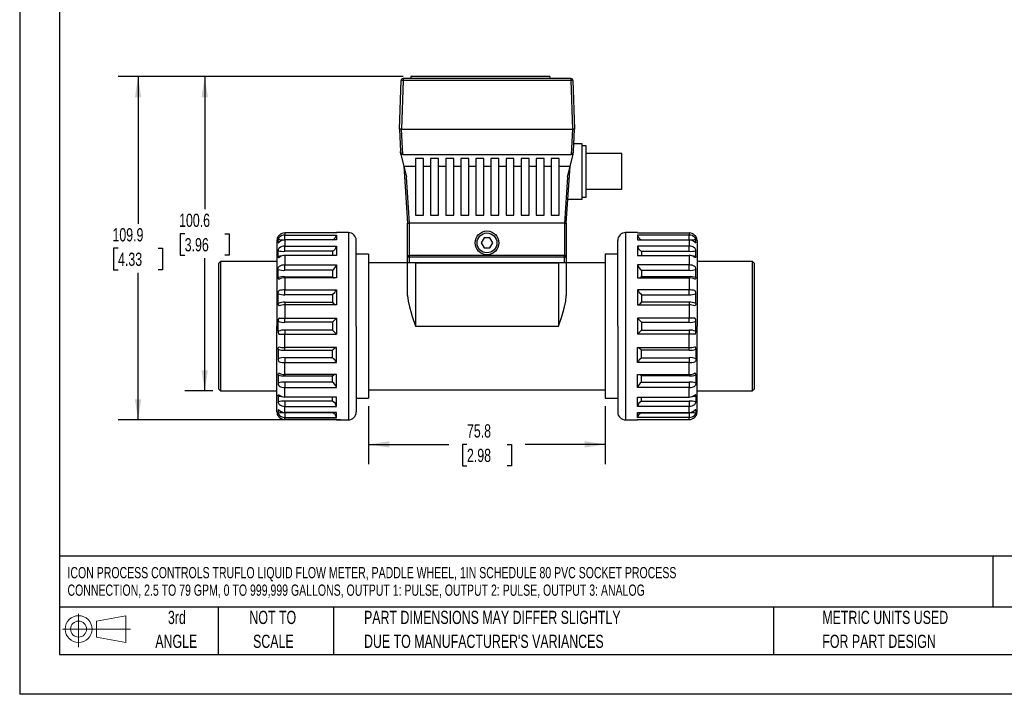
# Model space of a CAD drawing. Header units: millimetres. Extents: x 0 to 559, y 0 to 432.
# Tile 1 of 4: x 0 to 315, y 0 to 216. Entities that reach past the tile are written whole.
import ezdxf

# ---------------------------------------------------------------- set-up
doc = ezdxf.new("R2010")
doc.units = ezdxf.units.MM
doc.header["$LTSCALE"] = 2
doc.linetypes.add('CENTERX2', pattern=[20.32, 12.7, -2.54, 2.54, -2.54])
doc.layers.add('DIMENSIONS', color=140, linetype='Continuous', lineweight=25)
doc.layers.add('TEXT', color=140, linetype='Continuous', lineweight=25)
doc.layers.add('SLD-DEFPOINTS', color=7, linetype='Continuous')
doc.styles.add('SLDTEXTSTYLE0', font='TXT', dxfattribs={"width": 0.7})
doc.dimstyles.new('SLDDIMSTYLE0', dxfattribs={"dimtxt": 4.316016, "dimasz": 6.604, "dimexe": 0, "dimexo": 0.0625, "dimgap": 1.079004, "dimtad": 0, "dimtih": 1, "dimtoh": 1, "dimrnd": 1e-09, "dimzin": 12, "dimdsep": 46, "dimtxsty": 'SLDTEXTSTYLE0', "dimsah": 1, "dimcen": 0.09, "dimadec": 0, "dimazin": 3, "dimtfac": 1, "dimtofl": 0, "dimtmove": 0, "dimatfit": 3, "dimfxl": 0, "dimfrac": 2, "dimtolj": 1, "dimtzin": 12, "dimarcsym": 0})

# ---------------------------------------------------------------- blocks, each defined once
blk = doc.blocks.new('Block11')
at = {"color": 7, "linetype": 'Continuous', "lineweight": 18}
for p, q in [((5.18, 10.62), (5.18, 0)), ((10.96, 8.33), (20.35, 10.06)), ((20.35, 10.06), (20.35, 1.46)), ((10.96, 3.19), (10.96, 8.33)), ((0, 5.76), (21.75, 5.76)), ((10.96, 3.19), (20.35, 1.46))]:
    blk.add_line(p, q, dxfattribs=at)
for radius in [4.3, 2.57]:
    blk.add_circle((5.18, 5.76), radius, dxfattribs=at)
blk = doc.blocks.new('Block12')
at = {"layer": 'SLD-DEFPOINTS'}
blk.add_blockref('Block11', (0, 0), dxfattribs=at)
blk = doc.blocks.new('SW_NOTE_0')
at = {"layer": 'TEXT', "color": 0, "linetype": 'CENTERX2', "lineweight": 18, "char_height": 3.6, "attachment_point": 1, "style": 'SLDTEXTSTYLE0'}
for s, insert in [('ICON PROCESS CONTROLS TRUFLO LIQUID FLOW METER, PADDLE WHEEL, 1IN SCHEDULE 80 PVC SOCKET PROCESS', (0, 4.64)), ('CONNECTION, 2.5 TO 79 GPM, 0 TO 999,999 GALLONS, OUTPUT 1: PULSE, OUTPUT 2: PULSE, OUTPUT 3: ANALOG', (0, -0.96))]:
    blk.add_mtext(s, dxfattribs=dict(at, insert=insert))
blk = doc.blocks.new('SW_NOTE_0_3')
at = {"layer": 'TEXT', "color": 0, "linetype": 'CENTERX2', "lineweight": 18, "char_height": 4.2333, "attachment_point": 1, "style": 'SLDTEXTSTYLE0'}
for s, insert in [('PART DIMENSIONS MAY DIFFER SLIGHTLY', (0, 5.46)), ("DUE TO MANUFACTURER'S VARIANCES", (0, -2.19))]:
    blk.add_mtext(s, dxfattribs=dict(at, insert=insert))
blk = doc.blocks.new('SW_NOTE_0_4')
at = {"layer": 'TEXT', "color": 0, "linetype": 'CENTERX2', "lineweight": 18, "char_height": 4.233, "attachment_point": 2, "style": 'SLDTEXTSTYLE0'}
for s, insert in [('NOT TO', (10.52, 5.46)), ('SCALE', (10.71, -2.19))]:
    blk.add_mtext(s, dxfattribs=dict(at, insert=insert))
blk = doc.blocks.new('SW_NOTE_0_5')
at = {"layer": 'TEXT', "color": 0, "linetype": 'CENTERX2', "lineweight": 18, "char_height": 4.233, "attachment_point": 2, "style": 'SLDTEXTSTYLE0'}
for s, insert in [('3rd', (4.63, 5.46)), ('ANGLE', (4.44, -2.19))]:
    blk.add_mtext(s, dxfattribs=dict(at, insert=insert))
blk = doc.blocks.new('SW_NOTE_0_6')
at = {"layer": 'TEXT', "color": 0, "linetype": 'CENTERX2', "lineweight": 18, "char_height": 4.2333, "attachment_point": 1, "style": 'SLDTEXTSTYLE0'}
for s, insert in [('METRIC UNITS USED', (0, 5.46)), ('FOR PART DESIGN', (0, -2.19))]:
    blk.add_mtext(s, dxfattribs=dict(at, insert=insert))
blk = doc.blocks.new('_D')
at = {"layer": 'DIMENSIONS'}
for p, q in [((111.72, 92.24), (111.72, 73.64)), ((187.49, 92.24), (187.49, 73.64)), ((111.72, 79.99), (137.35, 79.99)), ((143.19, 79.99), (141.75, 79.99)), ((141.75, 79.99), (141.75, 73.13)), ((156.02, 79.99), (157.47, 79.99)), ((157.47, 79.99), (157.47, 73.13)), ((187.49, 79.99), (161.87, 79.99)), ((141.75, 73.13), (143.19, 73.13)), ((157.47, 73.13), (156.02, 73.13))]:
    blk.add_line(p, q, dxfattribs=at)
for points in [[(111.72, 79.99), (118.33, 78.98), (118.33, 81.01)], [(187.49, 79.99), (180.89, 81.01), (180.89, 78.98)]]:
    blk.add_solid(points, dxfattribs=at)
at = {"layer": 'DIMENSIONS', "char_height": 4.233, "attachment_point": 1, "style": 'SLDTEXTSTYLE0'}
for s, insert in [('75.8', (143.19, 86.42)), ('2.98', (143.19, 78.59))]:
    blk.add_mtext(s, dxfattribs=dict(at, insert=insert))
blk = doc.blocks.new('_D_1')
at = {"layer": 'DIMENSIONS'}
for p, q in [((122.72, 197.69), (31.56, 197.69)), ((37.91, 197.69), (37.91, 150.59)), ((31.49, 142.76), (30.05, 142.76)), ((30.05, 142.76), (30.05, 135.9)), ((44.32, 142.76), (45.77, 142.76)), ((45.77, 142.76), (45.77, 135.9)), ((30.05, 135.9), (31.49, 135.9)), ((45.77, 135.9), (44.32, 135.9)), ((37.91, 87.83), (37.91, 134.94)), ((102.68, 87.83), (31.56, 87.83))]:
    blk.add_line(p, q, dxfattribs=at)
for points in [[(37.91, 197.69), (36.89, 191.09), (38.92, 191.09)], [(37.91, 87.83), (38.92, 94.44), (36.89, 94.44)]]:
    blk.add_solid(points, dxfattribs=at)
at = {"layer": 'DIMENSIONS', "char_height": 4.233, "attachment_point": 1, "style": 'SLDTEXTSTYLE0'}
for s, insert in [('109.9', (29.7, 149.19)), ('4.33', (31.49, 141.36))]:
    blk.add_mtext(s, dxfattribs=dict(at, insert=insert))
blk = doc.blocks.new('_D_2')
at = {"layer": 'DIMENSIONS'}
for p, q in [((122.72, 197.69), (52.89, 197.69)), ((59.24, 197.69), (59.24, 155.22)), ((52.83, 147.4), (51.38, 147.4)), ((51.38, 147.4), (51.38, 140.54)), ((65.65, 147.4), (67.1, 147.4)), ((67.1, 147.4), (67.1, 140.54)), ((51.38, 140.54), (52.83, 140.54)), ((59.24, 97.1), (59.24, 139.57)), ((67.1, 140.54), (65.65, 140.54)), ((61.79, 97.1), (52.89, 97.1))]:
    blk.add_line(p, q, dxfattribs=at)
for points in [[(59.24, 197.69), (58.22, 191.09), (60.26, 191.09)], [(59.24, 97.1), (60.26, 103.71), (58.22, 103.71)]]:
    blk.add_solid(points, dxfattribs=at)
at = {"layer": 'DIMENSIONS', "char_height": 4.233, "attachment_point": 1, "style": 'SLDTEXTSTYLE0'}
for s, insert in [('100.6', (51.03, 153.82)), ('3.96', (52.83, 146))]:
    blk.add_mtext(s, dxfattribs=dict(at, insert=insert))

msp = doc.modelspace()

# ---------------------------------------------------------------- linework, layer by layer
at = {"color": 7, "linetype": 'Continuous'}
for p in [(0.005, 431.805), (558.805, 0.005)]:
    msp.add_line(p, (0.005, 0.005), dxfattribs=at)
for p, q in [((121.607, 180.923), (122.088, 196.444)), ((122.723, 196.444), (122.242, 180.923)), ((122.723, 197.059), (122.723, 196.444)), ((176.492, 197.059), (122.723, 197.059)), ((176.492, 196.444), (122.723, 196.444)), ((169.713, 197.694), (125.263, 197.694)), ((125.263, 197.694), (125.263, 197.059)), ((169.713, 197.694), (169.713, 197.059)), ((176.492, 197.059), (176.492, 196.444)), ((176.492, 196.444), (176.973, 180.923)), ((177.126, 196.444), (177.607, 180.923)), ((121.607, 180.923), (121.942, 173.722)), ((122.62, 172.795), (122.242, 180.923)), ((122.242, 180.923), (176.972, 180.923)), ((176.972, 180.923), (176.595, 172.795)), ((177.273, 173.722), (177.607, 180.923)), ((121.985, 172.795), (121.942, 173.722)), ((177.23, 172.795), (177.273, 173.722)), ((180.087, 176.224), (177.389, 176.224)), ((180.087, 158.444), (180.087, 176.224)), ((181.357, 175.589), (180.087, 175.589)), ((181.357, 159.079), (181.357, 175.589)), ((121.985, 172.795), (122.937, 168.985)), ((122.62, 172.795), (176.595, 172.795)), ((129.287, 171.525), (126.747, 171.525)), ((126.747, 171.525), (126.747, 168.985)), ((129.287, 168.985), (129.287, 171.525)), ((134.113, 171.525), (131.573, 171.525)), ((131.573, 171.525), (131.573, 168.985)), ((134.113, 168.985), (134.113, 171.525)), ((138.939, 171.525), (136.399, 171.525)), ((136.399, 171.525), (136.399, 168.985)), ((138.939, 168.985), (138.939, 171.525)), ((143.765, 171.525), (141.225, 171.525)), ((141.225, 171.525), (141.225, 168.985)), ((143.765, 168.985), (143.765, 171.525)), ((148.591, 171.525), (146.051, 171.525)), ((146.051, 171.525), (146.051, 168.985)), ((148.591, 168.985), (148.591, 171.525)), ((153.417, 171.525), (150.877, 171.525)), ((150.877, 171.525), (150.877, 168.985)), ((153.417, 168.985), (153.417, 171.525)), ((158.243, 171.525), (155.703, 171.525)), ((155.703, 171.525), (155.703, 168.985)), ((158.243, 168.985), (158.243, 171.525)), ((163.069, 171.525), (160.529, 171.525)), ((160.529, 171.525), (160.529, 168.985)), ((163.069, 168.985), (163.069, 171.525)), ((167.895, 171.525), (165.355, 171.525)), ((165.355, 171.525), (165.355, 168.985)), ((167.895, 168.985), (167.895, 171.525)), ((172.721, 171.525), (170.181, 171.525)), ((170.181, 171.525), (170.181, 168.985)), ((172.721, 168.985), (172.721, 171.525)), ((176.277, 168.985), (177.23, 172.795)), ((192.787, 173.049), (181.357, 173.049)), ((192.787, 161.619), (192.787, 173.049)), ((122.937, 168.985), (126.747, 168.985)), ((122.937, 168.985), (123.817, 165.467)), ((122.937, 168.985), (124.207, 150.824)), ((126.747, 168.985), (126.747, 153.364)), ((129.287, 168.985), (131.573, 168.985)), ((129.287, 153.364), (129.287, 168.985)), ((131.573, 168.985), (131.573, 153.364)), ((134.113, 168.985), (136.399, 168.985)), ((134.113, 153.364), (134.113, 168.985)), ((136.399, 168.985), (136.399, 153.364)), ((138.939, 168.985), (141.225, 168.985)), ((138.939, 153.364), (138.939, 168.985)), ((141.225, 168.985), (141.225, 153.364)), ((143.765, 168.985), (146.051, 168.985)), ((143.765, 153.364), (143.765, 168.985)), ((146.051, 168.985), (146.051, 153.364)), ((148.591, 168.985), (150.877, 168.985)), ((148.591, 153.364), (148.591, 168.985)), ((150.877, 168.985), (150.877, 153.364)), ((153.417, 168.985), (155.703, 168.985)), ((153.417, 153.364), (153.417, 168.985)), ((155.703, 168.985), (155.703, 153.364)), ((158.243, 168.985), (160.529, 168.985)), ((158.243, 153.364), (158.243, 168.985)), ((160.529, 168.985), (160.529, 153.364)), ((163.069, 168.985), (165.355, 168.985)), ((163.069, 153.364), (163.069, 168.985)), ((165.355, 168.985), (165.355, 153.364)), ((167.895, 168.985), (170.181, 168.985)), ((167.895, 153.364), (167.895, 168.985)), ((170.181, 168.985), (170.181, 153.364)), ((172.721, 168.985), (176.277, 168.985)), ((172.721, 153.364), (172.721, 168.985)), ((175.007, 150.824), (176.277, 168.985)), ((175.398, 165.467), (176.277, 168.985)), ((124.841, 150.824), (123.817, 165.467)), ((175.398, 165.467), (174.374, 150.824)), ((181.357, 161.619), (192.787, 161.619)), ((175.54, 158.444), (180.087, 158.444)), ((180.087, 159.079), (181.357, 159.079)), ((126.747, 153.364), (129.287, 153.364)), ((131.573, 153.364), (134.113, 153.364)), ((136.399, 153.364), (138.939, 153.364)), ((141.225, 153.364), (143.765, 153.364)), ((146.051, 153.364), (148.591, 153.364)), ((150.877, 153.364), (153.417, 153.364)), ((155.703, 153.364), (158.243, 153.364)), ((160.529, 153.364), (163.069, 153.364)), ((165.355, 153.364), (167.895, 153.364)), ((170.181, 153.364), (172.721, 153.364)), ((124.207, 140.421), (124.207, 150.824)), ((124.842, 150.824), (124.841, 150.824)), ((174.372, 150.824), (124.842, 150.824)), ((124.842, 140.421), (124.842, 150.824)), ((174.374, 150.824), (174.372, 150.824)), ((174.372, 150.824), (174.372, 140.421)), ((175.007, 150.824), (175.007, 140.421)), ((82.361, 145.236), (82.361, 117.804)), ((82.728, 144.597), (82.728, 145.605)), ((84.901, 147.668), (84.901, 146.991)), ((101.411, 147.668), (84.901, 147.668)), ((84.901, 146.991), (101.411, 146.991)), ((84.901, 145.495), (84.901, 146.991)), ((100.141, 145.495), (84.901, 145.495)), ((84.901, 145.421), (84.901, 143.457)), ((101.411, 145.421), (84.901, 145.421)), ((100.141, 145.495), (100.141, 145.421)), ((101.411, 147.786), (101.393, 147.631)), ((101.393, 147.622), (101.411, 147.776)), ((105.221, 147.776), (101.411, 147.776)), ((105.221, 147.776), (105.221, 117.804)), ((107.761, 117.804), (107.761, 145.236)), ((148.708, 146.071), (147.774, 144.494)), ((150.541, 146.051), (148.708, 146.071)), ((151.44, 144.453), (150.541, 146.051)), ((191.454, 117.804), (191.454, 145.236)), ((197.804, 147.776), (193.994, 147.776)), ((193.994, 147.776), (193.994, 117.804)), ((197.823, 147.668), (197.804, 147.786)), ((197.804, 147.668), (214.314, 147.668)), ((214.314, 146.991), (197.804, 146.991)), ((197.804, 145.421), (214.314, 145.421)), ((199.073, 145.495), (214.314, 145.495)), ((199.073, 145.495), (199.073, 145.421)), ((214.314, 147.668), (214.314, 146.991)), ((214.314, 145.495), (214.314, 146.991)), ((214.314, 145.421), (214.314, 143.457)), ((216.486, 144.597), (216.486, 145.605)), ((216.854, 145.236), (216.854, 117.804)), ((83.071, 144.643), (82.728, 144.597)), ((82.728, 140.066), (82.728, 141.982)), ((84.901, 143.457), (101.411, 143.457)), ((84.901, 141.773), (84.901, 143.457)), ((147.774, 144.494), (148.673, 142.896)), ((148.673, 142.896), (150.506, 142.876)), ((150.506, 142.876), (151.44, 144.453)), ((214.314, 143.457), (197.804, 143.457)), ((214.314, 141.773), (214.314, 143.457)), ((216.143, 144.643), (216.486, 144.597)), ((216.486, 140.066), (216.486, 141.982)), ((100.141, 141.773), (84.901, 141.773)), ((84.901, 140.471), (84.901, 137.412)), ((101.411, 140.471), (84.901, 140.471)), ((100.141, 141.773), (100.141, 140.471)), ((111.723, 140.822), (107.761, 140.822)), ((111.723, 140.822), (111.723, 117.804)), ((124.207, 140.421), (124.842, 140.421)), ((124.207, 138.124), (124.207, 140.421)), ((174.372, 140.421), (124.842, 140.421)), ((124.842, 139.853), (124.842, 140.421)), ((174.372, 139.853), (124.842, 139.853)), ((124.842, 138.124), (124.842, 139.853)), ((174.372, 139.853), (174.372, 140.421)), ((174.372, 140.421), (175.007, 140.421)), ((174.372, 138.124), (174.372, 139.853)), ((175.007, 140.421), (175.007, 138.124)), ((191.454, 140.822), (187.491, 140.822)), ((187.491, 140.822), (187.491, 117.804)), ((197.804, 140.471), (214.314, 140.471)), ((199.073, 141.773), (214.314, 141.773)), ((199.073, 141.773), (199.073, 140.471)), ((214.314, 140.471), (214.314, 137.412)), ((64.327, 138.505), (63.692, 137.87)), ((63.692, 137.87), (63.692, 97.738)), ((82.361, 138.505), (64.327, 138.505)), ((64.327, 138.505), (64.327, 97.103)), ((82.728, 133.355), (82.728, 135.993)), ((84.901, 137.412), (101.411, 137.412)), ((84.901, 135.705), (84.901, 137.412)), ((100.141, 135.705), (84.901, 135.705)), ((100.141, 135.705), (100.141, 133.643)), ((124.207, 138.124), (111.723, 138.124)), ((124.842, 138.124), (124.207, 138.124)), ((124.207, 127.641), (124.207, 138.124)), ((174.372, 138.124), (124.842, 138.124)), ((126.747, 138.124), (126.747, 117.804)), ((126.747, 138.124), (172.467, 138.124)), ((172.467, 138.124), (172.467, 117.804)), ((175.007, 138.124), (174.372, 138.124)), ((187.491, 138.124), (175.007, 138.124)), ((175.007, 138.124), (175.007, 127.641)), ((214.314, 137.412), (197.804, 137.412)), ((199.073, 135.705), (199.073, 133.643)), ((199.073, 135.705), (214.314, 135.705)), ((214.314, 135.705), (214.314, 137.412)), ((216.486, 133.355), (216.486, 135.993)), ((234.634, 138.505), (216.854, 138.505)), ((235.269, 137.87), (234.634, 138.505)), ((234.634, 97.103), (234.634, 138.505)), ((235.269, 117.804), (235.269, 137.87)), ((84.901, 133.643), (100.141, 133.643)), ((84.901, 133.302), (84.901, 133.643)), ((84.901, 133.302), (84.901, 129.448)), ((101.411, 133.302), (84.901, 133.302)), ((197.804, 133.302), (214.314, 133.302)), ((214.314, 133.643), (199.073, 133.643)), ((214.314, 133.302), (214.314, 133.643)), ((214.314, 133.302), (214.314, 129.448)), ((84.901, 129.448), (101.411, 129.448)), ((84.901, 127.885), (84.901, 129.448)), ((214.314, 129.448), (197.804, 129.448)), ((214.314, 127.885), (214.314, 129.448)), ((82.728, 125.122), (82.728, 128.224)), ((100.141, 127.885), (84.901, 127.885)), ((100.141, 127.885), (100.141, 125.461)), ((199.073, 127.885), (199.073, 125.461)), ((199.073, 127.885), (214.314, 127.885)), ((216.486, 125.122), (216.486, 128.224)), ((84.901, 125.461), (100.141, 125.461)), ((84.901, 125.461), (84.901, 124.596)), ((84.901, 124.616), (84.901, 120.344)), ((101.411, 124.616), (84.901, 124.616)), ((197.804, 124.616), (214.314, 124.616)), ((214.314, 125.461), (199.073, 125.461)), ((214.314, 125.461), (214.314, 124.596)), ((214.314, 124.616), (214.314, 120.344)), ((84.901, 120.344), (101.411, 120.344)), ((84.901, 119.078), (84.901, 120.344)), ((214.314, 120.344), (197.804, 120.344)), ((214.314, 119.078), (214.314, 120.344)), ((82.361, 90.372), (82.361, 117.804)), ((82.728, 116.173), (82.728, 119.434)), ((100.141, 119.078), (84.901, 119.078)), ((100.141, 119.078), (100.141, 116.529)), ((105.221, 117.804), (105.221, 87.832)), ((107.761, 117.804), (107.761, 90.372)), ((111.723, 117.804), (111.723, 94.785)), ((126.747, 117.804), (172.467, 117.804)), ((187.491, 117.804), (187.491, 94.785)), ((191.454, 117.804), (191.454, 90.372)), ((193.994, 117.804), (193.994, 87.832)), ((199.073, 119.078), (199.073, 116.529)), ((199.073, 119.078), (214.314, 119.078)), ((216.486, 116.173), (216.486, 119.434)), ((216.854, 90.372), (216.854, 117.804)), ((235.269, 97.738), (235.269, 117.804)), ((84.901, 116.529), (84.901, 115.264)), ((100.141, 116.529), (84.901, 116.529)), ((84.901, 110.991), (84.901, 115.264)), ((84.901, 115.264), (101.411, 115.264)), ((214.314, 115.264), (197.804, 115.264)), ((199.073, 116.529), (214.314, 116.529)), ((214.314, 116.529), (214.314, 115.264)), ((214.314, 110.991), (214.314, 115.264)), ((82.728, 110.485), (82.728, 107.383)), ((84.901, 110.146), (84.901, 111.011)), ((101.411, 110.991), (84.901, 110.991)), ((197.804, 110.991), (214.314, 110.991)), ((214.314, 110.146), (214.314, 111.011)), ((216.486, 110.485), (216.486, 107.383)), ((84.901, 110.146), (100.141, 110.146)), ((100.141, 107.722), (84.901, 107.722)), ((84.901, 107.722), (84.901, 106.159)), ((100.141, 107.722), (100.141, 110.146)), ((199.073, 107.722), (199.073, 110.146)), ((214.314, 110.146), (199.073, 110.146)), ((199.073, 107.722), (214.314, 107.722)), ((214.314, 107.722), (214.314, 106.159)), ((84.901, 102.305), (84.901, 106.159)), ((84.901, 106.159), (101.411, 106.159)), ((214.314, 106.159), (197.804, 106.159)), ((214.314, 102.305), (214.314, 106.159)), ((82.728, 102.252), (82.728, 99.614)), ((101.411, 102.305), (84.901, 102.305)), ((84.901, 102.305), (84.901, 101.964)), ((84.901, 101.964), (100.141, 101.964)), ((100.141, 99.902), (100.141, 101.964)), ((197.804, 102.305), (214.314, 102.305)), ((199.073, 99.902), (199.073, 101.964)), ((214.314, 101.964), (199.073, 101.964)), ((214.314, 102.305), (214.314, 101.964)), ((216.486, 102.252), (216.486, 99.614)), ((63.692, 97.738), (64.327, 97.103)), ((100.141, 99.902), (84.901, 99.902)), ((84.901, 99.902), (84.901, 98.195)), ((84.901, 95.136), (84.901, 98.195)), ((84.901, 98.195), (101.411, 98.195)), ((214.314, 98.195), (197.804, 98.195)), ((199.073, 99.902), (214.314, 99.902)), ((214.314, 99.902), (214.314, 98.195)), ((214.314, 95.136), (214.314, 98.195)), ((234.634, 97.103), (235.269, 97.738)), ((64.327, 97.103), (82.361, 97.103)), ((82.728, 95.542), (82.728, 93.625)), ((101.411, 95.136), (84.901, 95.136)), ((100.141, 93.834), (100.141, 95.136)), ((107.761, 94.785), (111.723, 94.785)), ((111.723, 97.484), (187.491, 97.484)), ((187.491, 94.785), (191.454, 94.785)), ((197.804, 95.136), (214.314, 95.136)), ((199.073, 93.834), (199.073, 95.136)), ((216.486, 95.542), (216.486, 93.625)), ((216.854, 97.103), (234.634, 97.103)), ((100.141, 93.834), (84.901, 93.834)), ((84.901, 93.834), (84.901, 92.15)), ((84.901, 90.186), (84.901, 92.15)), ((84.901, 92.15), (101.411, 92.15)), ((214.314, 92.15), (197.804, 92.15)), ((199.073, 93.834), (214.314, 93.834)), ((214.314, 93.834), (214.314, 92.15)), ((214.314, 90.186), (214.314, 92.15)), ((82.728, 91.01), (82.728, 90.002)), ((83.071, 90.964), (82.728, 91.01)), ((101.411, 90.186), (84.901, 90.186)), ((100.141, 90.112), (84.901, 90.112)), ((84.901, 90.112), (84.901, 88.616)), ((84.901, 87.939), (84.901, 88.616)), ((84.901, 88.616), (101.411, 88.616)), ((100.141, 90.112), (100.141, 90.186)), ((197.804, 90.186), (214.314, 90.186)), ((214.314, 88.616), (197.804, 88.616)), ((199.073, 90.112), (199.073, 90.186)), ((199.073, 90.112), (214.314, 90.112)), ((214.314, 90.112), (214.314, 88.616)), ((214.314, 87.939), (214.314, 88.616)), ((216.143, 90.964), (216.486, 91.01)), ((216.486, 91.01), (216.486, 90.002)), ((101.411, 87.939), (84.901, 87.939)), ((101.392, 87.939), (101.411, 87.821)), ((101.411, 87.832), (105.221, 87.832)), ((193.994, 87.832), (197.804, 87.832)), ((197.821, 87.985), (197.804, 87.832)), ((197.804, 87.821), (197.822, 87.976)), ((197.804, 87.939), (214.314, 87.939))]:
    msp.add_line(p, q)
at = {"flags": 128}
for points in [[(101.411, 147.769), (101.411, 147.752), (101.411, 147.668)], [(101.411, 146.991), (101.411, 146.363), (101.411, 145.922), (101.411, 145.421)], [(197.804, 147.769), (197.804, 147.752), (197.804, 147.668)], [(197.804, 146.991), (197.804, 146.363), (197.804, 145.922), (197.804, 145.421)], [(82.728, 144.597), (82.784, 144.519), (82.877, 144.542), (82.964, 144.594), (83.019, 144.635), (83.062, 144.67), (83.071, 144.679), (83.075, 144.682), (83.076, 144.683), (83.076, 144.683), (83.077, 144.685), (83.078, 144.685)], [(101.411, 143.457), (101.411, 142.156), (101.411, 141.339), (101.411, 140.471)], [(197.804, 143.457), (197.804, 142.156), (197.804, 141.339), (197.804, 140.471)], [(216.486, 144.597), (216.43, 144.519), (216.337, 144.542), (216.251, 144.594), (216.196, 144.635), (216.153, 144.67), (216.143, 144.679), (216.139, 144.682), (216.139, 144.683), (216.138, 144.683), (216.137, 144.685), (216.137, 144.685)], [(82.728, 140.066), (82.762, 139.899), (82.842, 139.804), (82.954, 139.789), (83.049, 139.825), (83.077, 139.845)], [(82.996, 139.823), (83.006, 139.83), (83.078, 139.863)], [(216.486, 140.066), (216.452, 139.899), (216.373, 139.804), (216.26, 139.789), (216.165, 139.825), (216.137, 139.845)], [(216.137, 139.863), (216.209, 139.83), (216.219, 139.823)], [(82.728, 135.993), (82.767, 136.306), (82.874, 136.656), (82.943, 136.794), (82.985, 136.858), (83.044, 136.928), (83.064, 136.947), (83.072, 136.953), (83.073, 136.954), (83.077, 136.957)], [(101.411, 137.412), (101.411, 135.565), (101.411, 134.452), (101.411, 133.302)], [(197.804, 137.412), (197.804, 135.565), (197.804, 134.452), (197.804, 133.302)], [(216.486, 135.993), (216.447, 136.306), (216.34, 136.656), (216.271, 136.794), (216.23, 136.858), (216.171, 136.928), (216.15, 136.947), (216.142, 136.953), (216.141, 136.954), (216.137, 136.957)], [(82.728, 133.355), (82.762, 133.108), (82.842, 132.927), (82.954, 132.839), (83.049, 132.835), (83.077, 132.847)], [(100.141, 133.643), (100.563, 133.344), (100.651, 133.302)], [(199.073, 133.643), (198.651, 133.344), (198.564, 133.302)], [(216.486, 133.355), (216.452, 133.108), (216.373, 132.927), (216.26, 132.839), (216.165, 132.835), (216.137, 132.847)], [(101.411, 129.448), (101.411, 127.235), (101.411, 125.936), (101.411, 124.616)], [(197.804, 129.448), (197.804, 127.235), (197.804, 125.936), (197.804, 124.616)], [(82.728, 128.224), (82.767, 128.576), (82.874, 128.939), (82.943, 129.071), (82.985, 129.129), (83.043, 129.188), (83.064, 129.202), (83.072, 129.206), (83.073, 129.207), (83.077, 129.208)], [(124.207, 127.641), (124.361, 125.868), (124.752, 124), (125.172, 122.489), (125.653, 120.968), (126.738, 117.83), (126.747, 117.804)], [(172.467, 117.804), (172.477, 117.83), (173.537, 120.892), (174.032, 122.452), (174.462, 124), (174.846, 125.826), (175.007, 127.641)], [(216.486, 128.224), (216.447, 128.576), (216.34, 128.939), (216.271, 129.071), (216.23, 129.129), (216.171, 129.188), (216.15, 129.202), (216.142, 129.206), (216.141, 129.207), (216.137, 129.208)], [(82.728, 125.122), (82.762, 124.819), (82.842, 124.569), (82.954, 124.418), (83.049, 124.374), (83.077, 124.377)], [(216.486, 125.122), (216.452, 124.819), (216.373, 124.569), (216.26, 124.418), (216.165, 124.374), (216.137, 124.377)], [(82.906, 120.19), (82.93, 120.227), (83.007, 120.311), (83.054, 120.338), (83.068, 120.342), (83.074, 120.343), (83.076, 120.343), (83.078, 120.343), (83.084, 120.343), (83.111, 120.344), (83.135, 120.344)], [(83.135, 120.344), (83.014, 120.262), (82.906, 120.19)], [(83.135, 120.344), (83.165, 120.344), (83.22, 120.344), (83.277, 120.344), (83.335, 120.344), (83.394, 120.344), (83.455, 120.344), (83.517, 120.344), (83.581, 120.344), (83.645, 120.344), (83.777, 120.344), (83.913, 120.344), (84.053, 120.344), (84.196, 120.344), (84.341, 120.344), (84.488, 120.344), (84.636, 120.344), (84.901, 120.344)], [(101.411, 120.344), (101.411, 117.982), (101.411, 116.623), (101.411, 115.264)], [(197.804, 120.344), (197.804, 117.982), (197.804, 116.623), (197.804, 115.264)], [(216.08, 120.344), (216.05, 120.344), (215.995, 120.344), (215.938, 120.344), (215.88, 120.344), (215.82, 120.344), (215.759, 120.344), (215.697, 120.344), (215.634, 120.344), (215.569, 120.344), (215.437, 120.344), (215.301, 120.344), (215.161, 120.344), (215.019, 120.344), (214.874, 120.344), (214.727, 120.344), (214.578, 120.344), (214.314, 120.344)], [(216.308, 120.19), (216.284, 120.227), (216.207, 120.311), (216.161, 120.338), (216.146, 120.342), (216.141, 120.343), (216.139, 120.343), (216.137, 120.343), (216.13, 120.343), (216.104, 120.344), (216.08, 120.344)], [(216.08, 120.344), (216.201, 120.262), (216.308, 120.19)], [(82.906, 115.417), (82.93, 115.38), (83.007, 115.296), (83.054, 115.269), (83.068, 115.265), (83.074, 115.264), (83.076, 115.264), (83.078, 115.264), (83.084, 115.264), (83.111, 115.264), (83.135, 115.264)], [(83.135, 115.264), (83.014, 115.345), (82.906, 115.417)], [(83.135, 115.264), (83.165, 115.264), (83.22, 115.263), (83.277, 115.263), (83.335, 115.263), (83.394, 115.263), (83.455, 115.263), (83.517, 115.263), (83.581, 115.263), (83.645, 115.263), (83.777, 115.263), (83.913, 115.263), (84.053, 115.264), (84.196, 115.264), (84.341, 115.263), (84.488, 115.263), (84.636, 115.264), (84.901, 115.264)], [(216.08, 115.264), (216.05, 115.264), (215.995, 115.263), (215.938, 115.263), (215.88, 115.263), (215.82, 115.263), (215.759, 115.263), (215.697, 115.263), (215.634, 115.263), (215.569, 115.263), (215.437, 115.263), (215.301, 115.263), (215.161, 115.264), (215.019, 115.264), (214.874, 115.263), (214.727, 115.263), (214.578, 115.264), (214.314, 115.264)], [(216.308, 115.417), (216.284, 115.38), (216.207, 115.296), (216.161, 115.269), (216.146, 115.265), (216.141, 115.264), (216.139, 115.264), (216.137, 115.264), (216.13, 115.264), (216.104, 115.264), (216.08, 115.264)], [(216.08, 115.264), (216.201, 115.345), (216.308, 115.417)], [(82.728, 110.485), (82.762, 110.788), (82.842, 111.038), (82.954, 111.19), (83.049, 111.233), (83.077, 111.23)], [(101.411, 106.159), (101.411, 108.372), (101.411, 109.672), (101.411, 110.991)], [(197.804, 106.159), (197.804, 108.372), (197.804, 109.672), (197.804, 110.991)], [(216.486, 110.485), (216.452, 110.788), (216.373, 111.038), (216.26, 111.19), (216.165, 111.233), (216.137, 111.23)], [(82.728, 107.383), (82.767, 107.031), (82.874, 106.668), (82.943, 106.536), (82.985, 106.478), (83.043, 106.419), (83.064, 106.405), (83.072, 106.401), (83.073, 106.4), (83.077, 106.399)], [(216.486, 107.383), (216.447, 107.031), (216.34, 106.668), (216.271, 106.536), (216.23, 106.478), (216.171, 106.419), (216.15, 106.405), (216.142, 106.401), (216.141, 106.4), (216.137, 106.399)], [(82.728, 102.252), (82.762, 102.499), (82.842, 102.681), (82.954, 102.768), (83.049, 102.772), (83.077, 102.76)], [(100.141, 101.964), (100.563, 102.263), (100.651, 102.305)], [(101.411, 98.195), (101.411, 100.042), (101.411, 101.155), (101.411, 102.305)], [(197.804, 98.195), (197.804, 100.042), (197.804, 101.155), (197.804, 102.305)], [(199.073, 101.964), (198.651, 102.263), (198.564, 102.305)], [(216.486, 102.252), (216.452, 102.499), (216.373, 102.681), (216.26, 102.768), (216.165, 102.772), (216.137, 102.76)], [(82.728, 99.614), (82.767, 99.301), (82.874, 98.951), (82.943, 98.813), (82.985, 98.749), (83.044, 98.679), (83.064, 98.66), (83.072, 98.654), (83.073, 98.653), (83.077, 98.65)], [(216.486, 99.614), (216.447, 99.301), (216.34, 98.951), (216.271, 98.813), (216.23, 98.749), (216.171, 98.679), (216.15, 98.66), (216.142, 98.654), (216.141, 98.653), (216.137, 98.65)], [(82.728, 95.542), (82.762, 95.709), (82.842, 95.804), (82.954, 95.818), (83.049, 95.782), (83.077, 95.763)], [(83.078, 95.744), (83.006, 95.777), (82.996, 95.784)], [(101.411, 92.15), (101.411, 93.451), (101.411, 94.268), (101.411, 95.136)], [(197.804, 92.15), (197.804, 93.451), (197.804, 94.268), (197.804, 95.136)], [(216.486, 95.542), (216.452, 95.709), (216.373, 95.804), (216.26, 95.818), (216.165, 95.782), (216.137, 95.763)], [(216.219, 95.784), (216.209, 95.777), (216.137, 95.744)], [(82.728, 91.01), (82.784, 91.088), (82.877, 91.065), (82.964, 91.013), (83.019, 90.973), (83.062, 90.937), (83.071, 90.928), (83.075, 90.925), (83.076, 90.924), (83.076, 90.924), (83.077, 90.923), (83.078, 90.922)], [(101.411, 88.616), (101.411, 89.244), (101.411, 89.685), (101.411, 90.186)], [(197.804, 88.616), (197.804, 89.244), (197.804, 89.685), (197.804, 90.186)], [(216.486, 91.01), (216.43, 91.088), (216.337, 91.065), (216.251, 91.013), (216.196, 90.973), (216.153, 90.937), (216.143, 90.928), (216.139, 90.925), (216.139, 90.924), (216.138, 90.924), (216.137, 90.923), (216.137, 90.922)], [(101.411, 87.838), (101.411, 87.855), (101.411, 87.939)], [(197.804, 87.838), (197.804, 87.855), (197.804, 87.939)]]:
    msp.add_lwpolyline(points, dxfattribs=at)
for radius in [3.81, 3.175]:
    msp.add_circle((149.607, 144.474), radius)
for centre, radius, start, end in [((122.723, 196.424), 0.635, 90, 178.22521), ((122.406, 191.315), 5.139, 86.45944, 93.54056), ((176.492, 196.424), 0.635, 1.77479, 90), ((176.809, 191.315), 5.139, 86.45944, 93.54056), ((121.925, 100.393), 80.53, 89.77413, 90.22587), ((177.29, 100.393), 80.53, 89.77413, 90.22587), ((84.901, 145.236), 2.54, 149.68704, 180), ((85.063, 144.754), 2.919, 132.87996, 143.13139), ((84.024, 145.328), 1.324, 135.59541, 167.92318), ((84.417, 157.436), 11.951, 261.87926, 272.3218), ((84.902, 145.131), 2.536, 90.02853, 136.00288), ((84.889, 144.396), 2.595, 89.7367, 134.26251), ((84.89, 142.823), 2.599, 89.76323, 134.22622), ((99.594, 147.246), 1.834, 287.34553, 352.02202), ((105.221, 145.236), 2.54, 0, 90), ((193.994, 145.236), 2.54, 90, 180), ((199.62, 147.246), 1.834, 187.97798, 252.65447), ((214.312, 145.131), 2.536, 43.99712, 89.97147), ((214.326, 144.396), 2.595, 45.73749, 90.2633), ((214.798, 157.436), 11.951, 267.6782, 278.12074), ((214.324, 142.823), 2.599, 45.77378, 90.23677), ((214.151, 144.754), 2.919, 36.86861, 47.12004), ((215.191, 145.328), 1.324, 12.07682, 44.40459), ((214.314, 145.236), 2.54, 0, 30.32623), ((83.922, 141.987), 1.194, 135.05334, 180.21909), ((84.42, 148.16), 6.405, 254.68844, 274.30587), ((84.854, 140.626), 2.832, 89.06289, 128.87343), ((98.929, 144.008), 2.542, 298.47325, 347.49572), ((200.285, 144.008), 2.542, 192.50428, 241.52675), ((214.36, 140.626), 2.832, 51.12657, 90.93711), ((214.795, 148.16), 6.405, 265.69413, 285.31156), ((215.292, 141.987), 1.194, 359.78091, 44.94666), ((83.905, 136.474), 3.779, 90.9077, 108.13788), ((84.859, 137.625), 2.846, 89.16582, 128.76171), ((124.81, 140.457), 0.604, 183.36762, 273.01175), ((174.404, 140.457), 0.604, 266.98825, 356.63238), ((214.355, 137.625), 2.846, 51.23829, 90.83418), ((215.31, 136.474), 3.779, 71.86212, 89.0923), ((84.424, 140.444), 4.763, 249.14641, 275.74693), ((84.812, 133.889), 3.525, 88.5599, 119.48469), ((98.155, 138.508), 3.435, 305.31509, 341.39454), ((201.059, 138.508), 3.435, 198.60546, 234.68491), ((214.402, 133.889), 3.525, 60.51531, 91.4401), ((214.791, 140.444), 4.763, 264.25307, 290.85359), ((84.417, 128.953), 4.715, 84.11527, 110.99139), ((84.821, 129.74), 3.563, 88.72436, 119.30753), ((214.797, 128.953), 4.715, 69.00861, 95.88473), ((214.393, 129.74), 3.563, 60.69247, 91.27564), ((84.778, 123.324), 6.125, 88.84707, 106.11662), ((96.769, 131.922), 5.26, 309.87038, 331.93805), ((202.445, 131.922), 5.26, 208.06195, 230.12962), ((214.437, 123.324), 6.125, 73.88338, 91.15293), ((84.427, 131.984), 4.126, 245.68733, 276.59274), ((214.787, 131.984), 4.126, 263.40726, 294.31267), ((84.421, 121.403), 4.086, 83.25465, 114.46529), ((84.791, 118.382), 6.236, 88.99444, 105.95369), ((103.564, 128.771), 4.761, 224.03902, 240.74774), ((195.651, 128.771), 4.761, 299.25226, 315.96098), ((214.794, 121.403), 4.086, 65.53471, 96.74535), ((214.423, 118.382), 6.236, 74.04631, 91.00556), ((84.36, 119.449), 1.631, 152.98207, 180.52693), ((444.704, -225.385), 487.215, 134.7975, 135.00831), ((-145.489, -225.385), 487.215, 44.99169, 45.2025), ((214.855, 119.449), 1.631, 359.47307, 27.01793), ((84.422, 122.963), 3.914, 244.36017, 277.02356), ((214.792, 122.963), 3.914, 262.97644, 295.63983), ((84.422, 112.644), 3.914, 82.97644, 115.63983), ((84.36, 116.158), 1.631, 179.47307, 207.01793), ((444.704, 460.992), 487.215, 224.99169, 225.2025), ((-145.489, 460.992), 487.215, 314.7975, 315.00831), ((214.792, 112.644), 3.914, 64.36017, 97.02356), ((214.855, 116.158), 1.631, 332.98207, 0.52693), ((84.421, 114.204), 4.086, 245.53471, 276.74535), ((84.791, 117.226), 6.236, 254.04631, 271.00556), ((103.564, 106.836), 4.761, 119.25226, 135.96098), ((195.651, 106.836), 4.761, 44.03902, 60.74774), ((214.423, 117.226), 6.236, 268.99444, 285.95369), ((214.794, 114.204), 4.086, 263.25465, 294.46529), ((84.427, 103.623), 4.126, 83.40726, 114.31267), ((96.769, 103.685), 5.26, 28.06195, 50.12962), ((202.445, 103.685), 5.26, 129.87038, 151.93805), ((214.787, 103.623), 4.126, 65.68733, 96.59274), ((84.778, 112.283), 6.125, 253.88338, 271.15293), ((214.437, 112.283), 6.125, 268.84707, 286.11662), ((84.417, 106.654), 4.715, 249.00861, 275.88473), ((84.821, 105.867), 3.563, 240.69247, 271.27564), ((214.393, 105.867), 3.563, 268.72436, 299.30753), ((214.797, 106.654), 4.715, 264.11527, 290.99139), ((84.424, 95.163), 4.763, 84.25307, 110.85359), ((84.812, 101.719), 3.525, 240.51531, 271.4401), ((98.155, 97.099), 3.435, 18.60546, 54.68491), ((201.059, 97.099), 3.435, 125.31509, 161.39454), ((214.791, 95.163), 4.763, 69.14641, 95.74693), ((214.402, 101.719), 3.525, 268.5599, 299.48469), ((83.905, 99.133), 3.779, 251.86212, 269.0923), ((84.859, 97.982), 2.846, 231.23829, 270.83418), ((214.355, 97.982), 2.846, 269.16582, 308.76171), ((215.31, 99.133), 3.779, 270.9077, 288.13788), ((84.42, 87.447), 6.405, 85.69413, 105.31156), ((83.922, 93.62), 1.194, 179.78091, 224.94666), ((84.854, 94.981), 2.832, 231.12657, 270.93711), ((98.929, 91.6), 2.542, 12.50428, 61.52675), ((200.285, 91.6), 2.542, 118.47325, 167.49572), ((214.795, 87.447), 6.405, 74.68844, 94.30587), ((214.36, 94.981), 2.832, 269.06289, 308.87343), ((215.292, 93.62), 1.194, 315.05334, 0.21909), ((84.901, 90.372), 2.54, 180, 210.32623), ((84.417, 78.171), 11.951, 87.6782, 98.12074), ((84.024, 90.28), 1.324, 192.07682, 224.40459), ((85.063, 90.853), 2.919, 216.86861, 227.12004), ((84.889, 91.212), 2.595, 225.73749, 270.2633), ((84.902, 90.476), 2.536, 223.99712, 269.97147), ((84.89, 92.785), 2.599, 225.77378, 270.23677), ((99.594, 88.362), 1.834, 7.97798, 72.65447), ((105.221, 90.372), 2.54, 270, 0), ((193.994, 90.372), 2.54, 180, 270), ((199.62, 88.362), 1.834, 107.34553, 172.02202), ((214.324, 92.785), 2.599, 269.76323, 314.22622), ((214.798, 78.171), 11.951, 81.87926, 92.3218), ((214.326, 91.212), 2.595, 269.7367, 314.26251), ((214.312, 90.476), 2.536, 270.02853, 316.00288), ((215.191, 90.28), 1.324, 315.59541, 347.92318), ((214.151, 90.853), 2.919, 312.87996, 323.13139), ((214.314, 90.372), 2.54, 329.68704, 0)]:
    msp.add_arc(centre, radius, start, end)
for centre, major_axis, ratio, start_param, end_param in [((122.577, 173.723), (-0.08, 0.927), 0.6818331, 1.5129783, 3.0829756), ((176.637, 173.723), (0.08, 0.927), 0.6818331, 3.2002097, 4.770207), ((124.842, 150.846), (0.635, 0.022), 0.0348375, 3.1428093, 4.7087392), ((174.372, 150.846), (0.635, -0.022), 0.0348375, 4.7160388, 6.2819687)]:
    msp.add_ellipse(centre, major_axis=major_axis, ratio=ratio, start_param=start_param, end_param=end_param)
at = {"layer": 'TEXT'}
for p, q in [((12.7, 419.1), (12.7, 12.7)), ((546.1, 44.252), (12.7, 44.252)), ((311.518, 44.252), (311.518, 27.94)), ((546.1, 27.94), (12.7, 27.94)), ((63.5, 27.94), (63.5, 12.7)), ((100.423, 27.94), (100.423, 12.7)), ((241.293, 27.94), (241.293, 12.7)), ((12.7, 12.7), (546.1, 12.7))]:
    msp.add_line(p, q, dxfattribs=at)

# ---------------------------------------------------------------- block references
at = {"layer": 'SLD-DEFPOINTS'}
msp.add_blockref('Block12', (13.676, 15.108), dxfattribs=at)
at = {"layer": 'TEXT', "linetype": 'CENTERX2', "lineweight": 18}
for name, p in [('SW_NOTE_0', (15.308, 36.099)), ('SW_NOTE_0_5', (45.695, 21.271)), ('SW_NOTE_0_4', (70.514, 21.271)), ('SW_NOTE_0_3', (110.239, 21.271)), ('SW_NOTE_0_6', (256.957, 21.271))]:
    msp.add_blockref(name, p, dxfattribs=at)

# ---------------------------------------------------------------- dimensions: what is measured, and where the dimension line sits
at = {"layer": 'DIMENSIONS'}
for base, p1, picture, middle in [((37.908, 197.694), (105.221, 87.832), '_D_1', (37.908, 142.763)), ((59.239, 197.694), (64.327, 97.103), '_D_2', (59.239, 147.398))]:
    dim = msp.add_linear_dim(base=base, p1=p1, p2=(125.263, 197.694), angle=90, dimstyle='SLDDIMSTYLE0', dxfattribs=at)
    dim.commit()
    dim.dimension.update_dxf_attribs({"geometry": picture, "text_midpoint": middle, "dimtype": 160})
dim = msp.add_linear_dim(base=(187.491, 79.992), p1=(111.723, 94.785), p2=(187.491, 94.785), dimstyle='SLDDIMSTYLE0', dxfattribs=at)
dim.commit()
dim.dimension.update_dxf_attribs({"geometry": '_D', "text_midpoint": (149.607, 79.992), "dimtype": 160})

doc.saveas('drawing.dxf')
